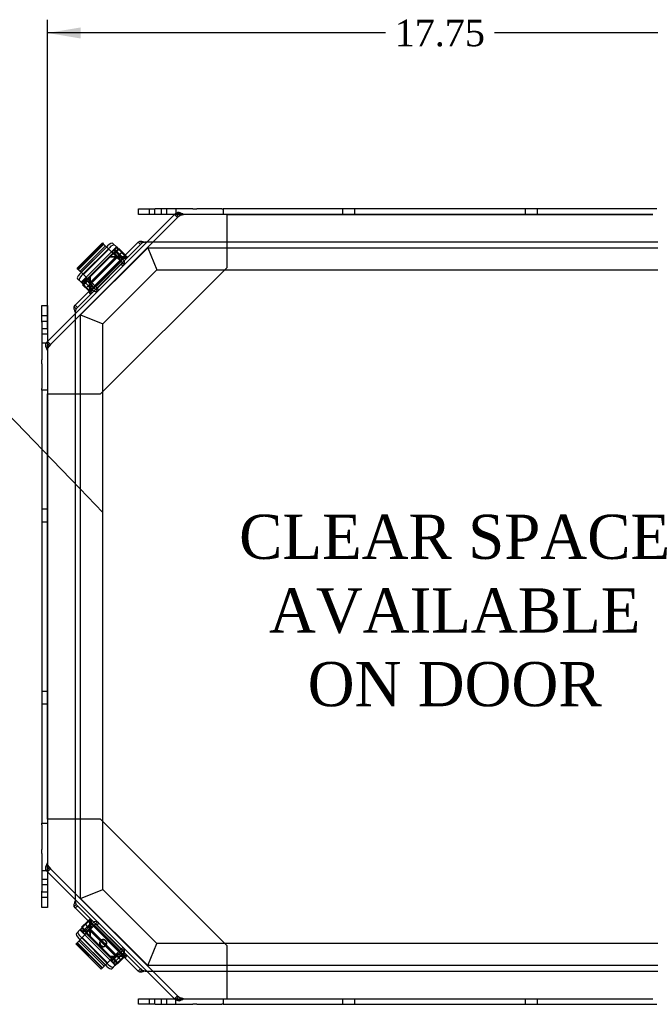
# Model space of a CAD drawing. Header units: inches. Extents: x 0 to 120, y -1 to 80.
# Tile 5 of 15: x 23 to 37, y 31 to 53. Entities that reach past the tile are written whole.
import ezdxf
from ezdxf import colors
from ezdxf.entities.mleader import LeaderData, LeaderLine
from ezdxf.enums import TextEntityAlignment as Align
from ezdxf.lldxf.tags import DXFTag
from ezdxf.math import Vec2, Vec3

# ---------------------------------------------------------------- set-up
doc = ezdxf.new("R2010")
doc.units = ezdxf.units.IN
doc.header["$MEASUREMENT"] = 0
for name, color, linetype in [('1485Y_GASKET', 7, 'Continuous'), ('CCH03740', 7, 'Continuous'), ('CCH03741', 7, 'Continuous'), ('COM42530', 7, 'Continuous'), ('COM49515', 7, 'Continuous'), ('COM49632', 7, 'Continuous'), ('Default', 7, 'Continuous'), ('DV1_Default', 7, 'Continuous')]:
    doc.layers.add(name, color=color, linetype=linetype)
doc.styles.add('SEACAD_Times_New_Roman', font='times.ttf')
tags = doc.linetypes.add('HIDDEN2', pattern=[0.1875, 0.125, -0.0625]).pattern_tags.tags
tags[6:7] = [DXFTag(74, 4), DXFTag(75, 0), DXFTag(340, '0'), DXFTag(46, 0.0), DXFTag(50, 0.0), DXFTag(44, 0.0), DXFTag(45, 0.0)]
tags[4:5] = [DXFTag(74, 4), DXFTag(75, 0), DXFTag(340, '0'), DXFTag(46, 0.0), DXFTag(50, 0.0), DXFTag(44, 0.0), DXFTag(45, 0.0)]
doc.dimstyles.new('HAMMOND_(STH_-_120x80)', dxfattribs={"dimtxt": 0.6, "dimasz": 0.75, "dimexe": 0.3, "dimexo": 0.3, "dimgap": 0.15, "dimtad": 0, "dimtih": 1, "dimtoh": 1, "dimzin": 0, "dimdsep": 46, "dimtxsty": 'SEACAD_Times_New_Roman', "dimblk1": '_SE_FILLED', "dimblk2": '_SE_FILLED', "dimsah": 1, "dimcen": 0.3, "dimadec": 0, "dimazin": 0, "dimtfac": 0.8, "dimtofl": 0, "dimtmove": 0, "dimatfit": 3, "dimfxl": 1, "dimtolj": 1, "dimtzin": 0, "dimarcsym": 0})

# ---------------------------------------------------------------- blocks, each defined once
blk = doc.blocks.new('_SE_FILLED')
at = {"color": 0}
blk.add_line((0, 0), (-1, 0), dxfattribs=at)
blk.add_solid([(0, 0), (-1, -0.1665), (-1, 0.1665), (0, 0)], dxfattribs=at)
blk = doc.blocks.new('SE')
at = {"layer": '1485Y_GASKET', "color": 7, "linetype": 'HIDDEN2'}
for p, q in [((24.312, 46.661), (25.83, 48.179)), ((25.83, 48.179), (26.037, 47.679)), ((25.83, 48.179), (39.04, 48.179)), ((24.812, 46.454), (26.037, 47.679)), ((26.037, 47.679), (38.833, 47.679)), ((24.312, 46.661), (24.812, 46.454)), ((24.312, 33.451), (24.312, 46.661)), ((24.812, 33.658), (24.812, 46.454)), ((24.312, 33.451), (24.812, 33.658)), ((26.037, 32.433), (24.812, 33.658)), ((25.83, 31.933), (24.312, 33.451)), ((25.83, 31.933), (26.037, 32.433)), ((38.833, 32.433), (26.037, 32.433)), ((39.04, 31.933), (25.83, 31.933))]:
    blk.add_line(p, q, dxfattribs=at)
at = {"layer": 'CCH03740', "color": 7, "linetype": 'Continuous'}
for p, q in [((25.014, 48.085), (25.055, 48.125)), ((25.058, 48.041), (25.014, 48.085)), ((25.055, 48.125), (25.099, 48.082)), ((25.058, 48.041), (25.123, 47.977)), ((25.099, 48.082), (25.203, 47.978)), ((24.366, 47.437), (24.406, 47.477)), ((24.406, 47.477), (24.45, 47.433)), ((24.41, 47.393), (24.366, 47.437)), ((24.514, 47.369), (24.45, 47.433)), ((24.514, 47.289), (24.478, 47.325)), ((24.41, 32.72), (24.514, 32.824)), ((24.366, 32.676), (24.41, 32.72)), ((24.406, 32.636), (24.366, 32.676)), ((24.45, 32.68), (24.406, 32.636)), ((24.45, 32.68), (24.514, 32.744)), ((25.122, 32.136), (25.058, 32.072)), ((25.202, 32.135), (25.167, 32.1)), ((25.014, 32.028), (25.058, 32.072)), ((25.055, 31.987), (25.014, 32.028)), ((25.081, 32.014), (25.058, 31.991))]:
    blk.add_line(p, q, dxfattribs=at)
at = {"layer": 'CCH03740', "color": 7, "linetype": 'HIDDEN2'}
for p, q in [((25.107, 48.073), (25.067, 48.033)), ((25.123, 47.977), (25.241, 47.859)), ((25.183, 47.917), (25.223, 47.957)), ((25.203, 47.978), (25.281, 47.899)), ((24.674, 47.251), (25.241, 47.818)), ((25.23, 47.807), (25.27, 47.767)), ((25.241, 47.818), (25.261, 47.838)), ((25.261, 47.838), (25.302, 47.798)), ((24.459, 47.425), (24.418, 47.384)), ((24.633, 47.251), (24.514, 47.369)), ((24.592, 47.21), (24.514, 47.289)), ((24.534, 47.268), (24.575, 47.309)), ((24.674, 47.251), (24.653, 47.23)), ((24.725, 47.221), (24.684, 47.261)), ((24.653, 47.23), (24.693, 47.19)), ((24.514, 32.824), (24.592, 32.902)), ((24.514, 32.744), (24.632, 32.862)), ((24.574, 32.804), (24.534, 32.844)), ((24.653, 32.883), (24.693, 32.923)), ((24.673, 32.862), (24.653, 32.883)), ((25.241, 32.295), (24.673, 32.862)), ((24.684, 32.851), (24.724, 32.892)), ((24.418, 32.728), (24.458, 32.688)), ((25.27, 32.346), (25.23, 32.306)), ((25.261, 32.274), (25.301, 32.315)), ((25.241, 32.254), (25.122, 32.136)), ((25.223, 32.156), (25.183, 32.196)), ((25.281, 32.214), (25.202, 32.135)), ((25.241, 32.295), (25.261, 32.274)), ((25.067, 32.08), (25.107, 32.04))]:
    blk.add_line(p, q, dxfattribs=at)
for centre, radius, start, end in [((25.22, 47.838), 0.029, 315, 45), ((25.22, 47.838), 0.086, 315, 45), ((24.653, 47.271), 0.029, 225, 315), ((24.653, 47.271), 0.086, 225, 315), ((24.653, 32.842), 0.086, 45, 135), ((24.653, 32.842), 0.029, 45, 135), ((25.22, 32.274), 0.086, 315, 45), ((25.22, 32.274), 0.029, 315, 45)]:
    blk.add_arc(centre, radius, start, end, dxfattribs=at)
at = {"layer": 'CCH03741', "color": 7, "linetype": 'Continuous'}
for p, q in [((24.806, 48.285), (24.233, 47.712)), ((24.822, 48.269), (24.249, 47.696)), ((24.948, 48.142), (24.375, 47.57)), ((24.806, 48.285), (24.822, 48.269)), ((24.948, 48.142), (24.822, 48.269)), ((24.922, 48.218), (24.897, 48.193)), ((25.046, 48.045), (24.948, 48.142)), ((25.03, 48.106), (25.066, 48.143)), ((25.119, 48.197), (25.04, 48.276)), ((25.074, 48.15), (25.12, 48.196)), ((25.129, 48.095), (25.074, 48.15)), ((25.12, 48.196), (25.175, 48.141)), ((25.177, 48.16), (25.167, 48.149)), ((25.175, 48.141), (25.208, 48.108)), ((25.177, 48.16), (25.31, 48.027)), ((24.473, 47.472), (25.046, 48.045)), ((24.554, 47.391), (25.127, 47.964)), ((25.007, 48.083), (25.008, 48.084)), ((25.008, 48.084), (25.019, 48.095)), ((25.019, 48.095), (25.03, 48.106)), ((25.019, 48.095), (25.022, 48.092)), ((25.127, 47.964), (25.046, 48.045)), ((25.05, 48.042), (25.049, 48.042)), ((25.053, 48.046), (25.05, 48.042)), ((25.105, 48.097), (25.094, 48.086)), ((25.132, 48.092), (25.11, 48.07)), ((25.162, 48.062), (25.129, 48.095)), ((25.25, 47.974), (25.162, 48.062)), ((25.208, 48.108), (25.313, 48.003)), ((25.238, 47.977), (25.242, 47.982)), ((25.299, 48.017), (25.31, 48.027)), ((25.307, 48.025), (25.321, 48.011)), ((24.249, 47.696), (24.233, 47.712)), ((24.249, 47.696), (24.375, 47.57)), ((24.241, 47.477), (24.32, 47.398)), ((24.325, 47.621), (24.299, 47.595)), ((24.374, 47.45), (24.407, 47.483)), ((24.375, 47.57), (24.473, 47.472)), ((24.418, 47.494), (24.407, 47.483)), ((24.418, 47.494), (24.429, 47.505)), ((24.418, 47.494), (24.46, 47.452)), ((24.429, 47.505), (24.434, 47.511)), ((24.471, 47.463), (24.46, 47.452)), ((24.476, 47.469), (24.471, 47.463)), ((24.473, 47.472), (24.554, 47.391)), ((24.32, 47.398), (24.321, 47.397)), ((24.321, 47.397), (24.363, 47.439)), ((24.321, 47.397), (24.376, 47.342)), ((24.368, 47.35), (24.357, 47.34)), ((24.49, 47.207), (24.357, 47.34)), ((24.418, 47.384), (24.363, 47.439)), ((24.376, 47.342), (24.409, 47.309)), ((24.509, 47.209), (24.409, 47.309)), ((24.418, 47.384), (24.451, 47.352)), ((24.449, 47.441), (24.445, 47.438)), ((24.449, 47.441), (24.46, 47.452)), ((24.451, 47.352), (24.478, 47.325)), ((24.472, 47.433), (24.461, 47.422)), ((24.472, 47.433), (24.514, 47.391)), ((24.49, 47.207), (24.5, 47.218)), ((24.504, 47.202), (24.494, 47.211)), ((24.295, 32.741), (24.35, 32.796)), ((24.331, 32.799), (24.464, 32.931)), ((24.331, 32.799), (24.342, 32.788)), ((24.35, 32.796), (24.383, 32.829)), ((24.383, 32.829), (24.488, 32.934)), ((24.429, 32.783), (24.396, 32.75)), ((24.517, 32.871), (24.429, 32.783)), ((24.475, 32.921), (24.464, 32.931)), ((24.467, 32.929), (24.48, 32.942)), ((24.52, 32.853), (24.509, 32.864)), ((24.294, 32.741), (24.215, 32.661)), ((24.349, 32.57), (24.222, 32.443)), ((24.274, 32.543), (24.298, 32.519)), ((24.295, 32.741), (24.294, 32.741)), ((24.341, 32.695), (24.295, 32.741)), ((24.396, 32.75), (24.341, 32.695)), ((24.385, 32.651), (24.349, 32.688)), ((24.446, 32.667), (24.349, 32.57)), ((24.349, 32.57), (24.921, 31.997)), ((24.396, 32.64), (24.385, 32.651)), ((24.394, 32.726), (24.405, 32.715)), ((24.396, 32.64), (24.399, 32.643)), ((24.407, 32.629), (24.396, 32.64)), ((24.399, 32.753), (24.421, 32.731)), ((24.408, 32.629), (24.407, 32.629)), ((24.445, 32.675), (24.449, 32.671)), ((24.528, 32.749), (24.446, 32.667)), ((25.019, 32.094), (24.446, 32.667)), ((24.449, 32.671), (24.449, 32.67)), ((25.1, 32.176), (24.528, 32.749)), ((24.206, 32.427), (24.222, 32.443)), ((24.206, 32.427), (24.779, 31.854)), ((24.222, 32.443), (24.795, 31.871)), ((24.921, 31.997), (25.019, 32.094)), ((25.019, 32.094), (25.1, 32.176)), ((25.022, 32.098), (25.028, 32.092)), ((25.028, 32.092), (25.039, 32.081)), ((25.058, 32.094), (25.1, 32.136)), ((25.058, 32.094), (25.069, 32.083)), ((25.139, 32.072), (25.167, 32.1)), ((25.284, 32.111), (25.152, 31.978)), ((25.282, 32.13), (25.182, 32.03)), ((25.284, 32.111), (25.274, 32.122)), ((25.289, 32.125), (25.28, 32.115)), ((24.795, 31.871), (24.779, 31.854)), ((24.795, 31.871), (24.921, 31.997)), ((24.871, 31.946), (24.896, 31.921)), ((24.986, 32.05), (24.98, 32.056)), ((24.997, 32.039), (24.986, 32.05)), ((24.997, 32.039), (25.039, 32.081)), ((24.997, 32.039), (25.008, 32.028)), ((25.041, 31.996), (25.008, 32.028)), ((25.014, 31.862), (25.093, 31.941)), ((25.05, 32.07), (25.039, 32.081)), ((25.05, 32.07), (25.053, 32.067)), ((25.058, 31.991), (25.052, 31.985)), ((25.094, 31.942), (25.052, 31.985)), ((25.107, 32.04), (25.081, 32.014)), ((25.093, 31.941), (25.094, 31.942)), ((25.094, 31.942), (25.149, 31.997)), ((25.107, 32.04), (25.139, 32.072)), ((25.141, 31.989), (25.152, 31.978)), ((25.149, 31.997), (25.182, 32.03))]:
    blk.add_line(p, q, dxfattribs=at)
at = {"layer": 'CCH03741', "color": 7, "linetype": 'HIDDEN2'}
for p, q in [((24.836, 48.255), (24.263, 47.682)), ((24.873, 48.217), (24.301, 47.644)), ((24.896, 48.194), (24.324, 47.622)), ((24.897, 48.193), (24.325, 47.621)), ((24.339, 47.556), (24.961, 48.178)), ((25.061, 48.137), (25.103, 48.096)), ((25.066, 48.142), (25.074, 48.15)), ((25.129, 48.095), (25.175, 48.141)), ((25.137, 48.13), (25.131, 48.123)), ((25.162, 48.154), (25.137, 48.13)), ((25.175, 48.141), (25.173, 48.143)), ((24.434, 47.511), (25.007, 48.083)), ((25.239, 48.071), (24.437, 47.269)), ((24.464, 47.481), (25.037, 48.053)), ((25.049, 48.042), (24.476, 47.469)), ((24.525, 47.181), (25.328, 47.983)), ((25.113, 47.978), (24.54, 47.405)), ((25.114, 47.977), (24.541, 47.404)), ((24.541, 47.404), (25.114, 47.977)), ((25.134, 47.957), (24.561, 47.384)), ((25.022, 48.092), (25.061, 48.054)), ((25.061, 48.054), (25.053, 48.046)), ((25.072, 48.065), (25.061, 48.054)), ((25.094, 48.086), (25.072, 48.065)), ((25.11, 48.07), (25.084, 48.044)), ((25.195, 47.934), (25.084, 48.044)), ((25.101, 48.123), (25.129, 48.095)), ((25.105, 48.097), (25.131, 48.123)), ((25.127, 47.964), (25.257, 47.834)), ((25.131, 47.96), (25.167, 47.924)), ((25.237, 48.073), (25.194, 48.03)), ((25.195, 47.934), (25.238, 47.977)), ((25.228, 48.104), (25.22, 48.096)), ((25.22, 48.096), (25.34, 47.976)), ((25.228, 48.104), (25.307, 48.025)), ((25.329, 47.981), (25.237, 48.073)), ((25.294, 47.93), (25.25, 47.974)), ((25.286, 47.938), (25.329, 47.981)), ((25.34, 47.976), (25.294, 47.93)), ((25.313, 48.003), (25.34, 47.976)), ((25.321, 48.011), (25.36, 47.972)), ((25.338, 47.973), (25.35, 47.961)), ((25.35, 47.961), (25.36, 47.972)), ((24.654, 47.291), (25.227, 47.864)), ((24.684, 47.261), (25.257, 47.834)), ((25.188, 47.903), (25.227, 47.864)), ((24.363, 47.439), (24.374, 47.45)), ((24.387, 47.38), (24.363, 47.355)), ((24.374, 47.344), (24.376, 47.342)), ((24.418, 47.41), (24.376, 47.452)), ((24.376, 47.342), (24.418, 47.384)), ((24.39, 47.383), (24.387, 47.38)), ((24.416, 47.409), (24.39, 47.383)), ((24.41, 47.393), (24.391, 47.412)), ((24.445, 47.438), (24.416, 47.409)), ((24.461, 47.422), (24.421, 47.382)), ((24.494, 47.211), (24.437, 47.269)), ((24.483, 47.319), (24.441, 47.277)), ((24.514, 47.391), (24.583, 47.322)), ((24.532, 47.271), (24.583, 47.322)), ((24.684, 47.261), (24.554, 47.391)), ((24.591, 47.354), (24.558, 47.387)), ((24.654, 47.291), (24.619, 47.326)), ((24.525, 47.181), (24.504, 47.202)), ((24.541, 47.177), (24.509, 47.209)), ((24.533, 47.185), (24.575, 47.227)), ((24.584, 47.219), (24.541, 47.177)), ((24.48, 32.942), (24.52, 32.982)), ((24.53, 32.971), (24.52, 32.982)), ((24.337, 32.783), (24.362, 32.758)), ((24.396, 32.75), (24.35, 32.796)), ((24.362, 32.758), (24.368, 32.752)), ((24.387, 32.849), (24.467, 32.929)), ((24.387, 32.849), (24.395, 32.841)), ((24.51, 32.951), (24.418, 32.859)), ((24.418, 32.859), (24.461, 32.815)), ((24.42, 32.861), (25.222, 32.058)), ((24.557, 32.816), (24.447, 32.705)), ((24.488, 32.934), (24.515, 32.961)), ((25.311, 32.146), (24.508, 32.949)), ((24.553, 32.907), (24.51, 32.951)), ((24.515, 32.961), (24.561, 32.916)), ((24.561, 32.916), (24.517, 32.871)), ((24.518, 32.959), (24.53, 32.971)), ((24.557, 32.816), (24.52, 32.853)), ((24.528, 32.749), (24.658, 32.879)), ((24.534, 32.755), (25.107, 32.183)), ((25.2, 32.275), (24.627, 32.848)), ((25.23, 32.306), (24.658, 32.879)), ((24.935, 31.96), (24.313, 32.582)), ((24.349, 32.688), (24.341, 32.695)), ((24.354, 32.682), (24.396, 32.724)), ((24.394, 32.726), (24.368, 32.752)), ((24.399, 32.643), (24.438, 32.682)), ((24.405, 32.715), (24.427, 32.693)), ((24.98, 32.056), (24.408, 32.629)), ((24.421, 32.731), (24.447, 32.705)), ((24.427, 32.693), (24.438, 32.682)), ((24.438, 32.682), (24.445, 32.675)), ((25.01, 32.086), (24.438, 32.659)), ((24.449, 32.67), (25.022, 32.098)), ((24.513, 32.734), (25.086, 32.161)), ((24.514, 32.735), (25.087, 32.162)), ((25.087, 32.162), (24.514, 32.735)), ((24.236, 32.457), (24.809, 31.885)), ((24.274, 32.495), (24.847, 31.922)), ((24.297, 32.518), (24.87, 31.945)), ((24.298, 32.519), (24.871, 31.946)), ((25.23, 32.306), (25.1, 32.176)), ((25.1, 32.136), (25.169, 32.204)), ((25.22, 32.153), (25.169, 32.204)), ((25.172, 32.105), (25.214, 32.062)), ((25.28, 32.115), (25.222, 32.058)), ((25.306, 32.154), (25.264, 32.197)), ((25.272, 32.205), (25.314, 32.162)), ((25.314, 32.162), (25.282, 32.13)), ((25.311, 32.146), (25.289, 32.125)), ((25.081, 32.039), (25.039, 31.997)), ((25.052, 31.985), (25.041, 31.996)), ((25.053, 32.067), (25.082, 32.037)), ((25.069, 32.083), (25.11, 32.042)), ((25.082, 32.037), (25.108, 32.012)), ((25.149, 31.997), (25.107, 32.04)), ((25.108, 32.012), (25.111, 32.009)), ((25.111, 32.009), (25.136, 31.984))]:
    blk.add_line(p, q, dxfattribs=at)
at = {"layer": 'CCH03741', "color": 7, "linetype": 'Continuous'}
for centre, radius, start, end in [((25.12, 48.089), 0.0756, 126.9399, 135), ((25.116, 48.086), 0.0156, 45, 135), ((24.402, 32.741), 0.0756, 216.9399, 225), ((24.405, 32.737), 0.0156, 135, 225), ((25.094, 32.049), 0.0756, 225, 236.9085)]:
    blk.add_arc(centre, radius, start, end, dxfattribs=at)
at = {"layer": 'CCH03741', "color": 7, "linetype": 'HIDDEN2'}
for centre, radius, start, end in [((25.12, 48.089), 0.0756, 73.9553, 126.9399), ((25.12, 48.089), 0.0756, 45, 73.9553), ((24.428, 47.397), 0.0756, 135, 196.056), ((24.428, 47.397), 0.0756, 196.056, 224.9876), ((24.427, 47.398), 0.0156, 135, 225), ((24.402, 32.741), 0.0756, 163.9553, 216.9399), ((24.402, 32.741), 0.0756, 135, 163.9553), ((25.094, 32.049), 0.0756, 236.9085, 286.056), ((25.093, 32.048), 0.0156, 225, 315), ((25.094, 32.049), 0.0756, 286.056, 314.9876)]:
    blk.add_arc(centre, radius, start, end, dxfattribs=at)
at = {"layer": 'CCH03741', "color": 7, "linetype": 'Continuous'}
for centre, major_axis, start_param, end_param in [((24.952, 48.187), (0.0884, 0.0884), 0, 1.570796), ((24.329, 47.565), (0.0884, 0.0884), 1.570796, 3.141593), ((24.304, 32.573), (-0.0884, 0.0884), 0, 1.570796), ((24.926, 31.951), (-0.0884, 0.0884), 1.570796, 3.141593)]:
    blk.add_ellipse(centre, major_axis=major_axis, ratio=0.34202, start_param=start_param, end_param=end_param, dxfattribs=at)
at = {"layer": 'CCH03741', "color": 7, "linetype": 'HIDDEN2'}
for centre, major_axis, start_param, end_param in [((24.991, 48.148), (-0.0884, -0.0884), 3.141593, 4.712389), ((24.369, 47.526), (-0.0884, -0.0884), 4.712389, 6.283185), ((24.343, 32.612), (0.0884, -0.0884), 3.141593, 4.712389), ((24.965, 31.99), (0.0884, -0.0884), 4.712389, 6.283185)]:
    blk.add_ellipse(centre, major_axis=major_axis, ratio=0.34202, start_param=start_param, end_param=end_param, dxfattribs=at)
at = {"layer": 'COM42530', "color": 7, "linetype": 'Continuous'}
for p, q in [((25.622, 49.056), (25.997, 49.056)), ((25.622, 48.931), (25.622, 49.056)), ((26.85, 49.056), (25.997, 49.056)), ((26.85, 49.056), (26.938, 49.056)), ((27.5, 49.056), (26.938, 49.056)), ((27.5, 49.056), (27.536, 49.056)), ((37.333, 49.056), (27.536, 49.056)), ((27.536, 49.056), (27.536, 48.931)), ((25.997, 48.931), (25.622, 48.931)), ((26.85, 48.931), (25.997, 48.931)), ((26.938, 48.931), (26.85, 48.931)), ((27.5, 48.931), (26.938, 48.931)), ((27.536, 48.931), (27.5, 48.931)), ((37.247, 48.931), (27.622, 48.931)), ((23.435, 46.869), (23.56, 46.869)), ((23.435, 46.494), (23.435, 46.869)), ((23.56, 46.869), (23.56, 46.494)), ((23.435, 46.494), (23.435, 45.642)), ((23.56, 46.494), (23.56, 45.642)), ((23.435, 45.553), (23.435, 45.642)), ((23.435, 45.553), (23.435, 44.991)), ((23.56, 45.642), (23.56, 45.553)), ((23.56, 45.553), (23.56, 44.991)), ((23.435, 44.955), (23.435, 44.991)), ((23.435, 44.955), (23.435, 35.158)), ((23.56, 44.955), (23.435, 44.955)), ((23.56, 44.991), (23.56, 44.955)), ((23.56, 44.869), (23.56, 35.244)), ((23.435, 35.158), (23.56, 35.158)), ((23.435, 35.121), (23.435, 35.158)), ((23.435, 35.121), (23.435, 34.559)), ((23.56, 35.158), (23.56, 35.121)), ((23.56, 35.121), (23.56, 34.559)), ((23.435, 34.471), (23.435, 34.559)), ((23.56, 34.559), (23.56, 34.471)), ((23.435, 34.471), (23.435, 33.619)), ((23.56, 34.471), (23.56, 33.619)), ((23.435, 33.244), (23.435, 33.619)), ((23.56, 33.619), (23.56, 33.244)), ((23.56, 33.244), (23.435, 33.244)), ((25.622, 31.181), (25.997, 31.181)), ((25.622, 31.056), (25.622, 31.181)), ((25.997, 31.056), (25.622, 31.056)), ((25.997, 31.181), (26.85, 31.181)), ((25.997, 31.056), (26.85, 31.056)), ((26.85, 31.181), (26.938, 31.181)), ((26.938, 31.056), (26.85, 31.056)), ((26.938, 31.181), (27.5, 31.181)), ((26.938, 31.056), (27.5, 31.056)), ((27.5, 31.181), (27.536, 31.181)), ((27.536, 31.056), (27.5, 31.056)), ((27.536, 31.181), (27.536, 31.056)), ((27.536, 31.056), (37.333, 31.056)), ((27.622, 31.181), (37.247, 31.181))]:
    blk.add_line(p, q, dxfattribs=at)
at = {"layer": 'COM42530', "color": 7, "linetype": 'HIDDEN2'}
for p, q in [((25.857, 49.056), (25.857, 48.931)), ((25.982, 49.056), (25.982, 48.931)), ((26.138, 48.931), (26.138, 49.056)), ((26.263, 48.931), (26.263, 49.056)), ((26.465, 49.056), (26.465, 48.931)), ((30.232, 49.056), (30.232, 48.931)), ((30.513, 48.931), (30.513, 49.056)), ((34.357, 49.056), (34.357, 48.931)), ((34.638, 48.931), (34.638, 49.056)), ((23.56, 46.634), (23.435, 46.634)), ((23.56, 46.509), (23.435, 46.509)), ((23.435, 46.353), (23.56, 46.353)), ((23.435, 46.228), (23.56, 46.228)), ((23.435, 46.026), (23.56, 46.026)), ((23.56, 44.955), (23.56, 44.869)), ((23.56, 42.259), (23.435, 42.259)), ((23.435, 41.978), (23.56, 41.978)), ((23.56, 38.134), (23.435, 38.134)), ((23.435, 37.853), (23.56, 37.853)), ((23.56, 35.244), (23.56, 35.158)), ((23.435, 34.087), (23.56, 34.087)), ((23.56, 33.884), (23.435, 33.884)), ((23.56, 33.759), (23.435, 33.759)), ((23.435, 33.603), (23.56, 33.603)), ((23.435, 33.478), (23.56, 33.478)), ((25.857, 31.181), (25.857, 31.056)), ((25.982, 31.181), (25.982, 31.056)), ((26.138, 31.056), (26.138, 31.181)), ((26.263, 31.056), (26.263, 31.181)), ((26.465, 31.056), (26.465, 31.181)), ((30.232, 31.181), (30.232, 31.056)), ((30.513, 31.056), (30.513, 31.181)), ((34.357, 31.181), (34.357, 31.056)), ((34.638, 31.056), (34.638, 31.181))]:
    blk.add_line(p, q, dxfattribs=at)
at = {"layer": 'COM49515', "color": 7, "linetype": 'Continuous'}
for p, q in [((24.187, 46.877), (25.614, 48.304)), ((25.614, 48.304), (25.648, 48.327)), ((39.103, 48.304), (25.767, 48.304)), ((25.208, 47.978), (25.114, 47.977)), ((25.217, 47.968), (25.124, 47.967)), ((25.217, 47.968), (25.208, 47.978)), ((24.515, 47.43), (24.513, 47.283)), ((24.523, 47.274), (24.513, 47.283)), ((24.525, 47.421), (24.523, 47.274)), ((24.165, 46.843), (24.187, 46.877)), ((24.187, 46.724), (24.187, 33.388)), ((24.187, 33.236), (24.165, 33.269)), ((24.187, 33.236), (25.614, 31.808)), ((24.523, 32.839), (24.513, 32.829)), ((24.513, 32.829), (24.514, 32.735)), ((24.523, 32.839), (24.524, 32.745)), ((24.839, 32.523), (24.829, 32.513)), ((24.902, 32.46), (24.892, 32.45)), ((25.061, 32.136), (25.208, 32.135)), ((25.071, 32.146), (25.217, 32.145)), ((25.217, 32.145), (25.208, 32.135)), ((25.648, 31.786), (25.614, 31.808)), ((25.767, 31.808), (39.103, 31.808))]:
    blk.add_line(p, q, dxfattribs=at)
at = {"layer": 'COM49515', "color": 7, "linetype": 'HIDDEN2'}
for p, q in [((24.238, 46.826), (25.665, 48.253)), ((25.614, 48.304), (25.665, 48.253)), ((25.695, 48.279), (25.648, 48.327)), ((25.665, 48.253), (25.695, 48.279)), ((24.516, 47.526), (24.965, 47.975)), ((24.525, 47.517), (24.975, 47.966)), ((25.114, 47.977), (24.965, 47.975)), ((24.975, 47.966), (24.965, 47.975)), ((25.124, 47.967), (24.975, 47.966)), ((25.237, 47.972), (25.242, 47.966)), ((25.315, 48.005), (25.366, 47.954)), ((24.516, 47.526), (24.515, 47.43)), ((24.516, 47.526), (24.525, 47.517)), ((24.525, 47.517), (24.525, 47.421)), ((24.525, 47.249), (24.519, 47.254)), ((24.486, 47.176), (24.537, 47.125)), ((24.212, 46.796), (24.165, 46.843)), ((24.187, 46.877), (24.238, 46.826)), ((24.212, 46.796), (24.238, 46.826)), ((24.212, 33.317), (24.165, 33.269)), ((24.187, 33.236), (24.238, 33.287)), ((24.238, 33.287), (24.212, 33.317)), ((24.238, 33.287), (25.665, 31.859)), ((24.486, 32.936), (24.537, 32.987)), ((24.519, 32.858), (24.525, 32.864)), ((24.514, 32.735), (24.516, 32.586)), ((24.525, 32.596), (24.516, 32.586)), ((24.516, 32.586), (24.965, 32.137)), ((24.524, 32.745), (24.525, 32.596)), ((24.525, 32.596), (24.975, 32.147)), ((24.769, 32.502), (24.759, 32.493)), ((24.871, 32.381), (24.881, 32.391)), ((24.965, 32.137), (24.975, 32.147)), ((24.965, 32.137), (25.061, 32.136)), ((24.975, 32.147), (25.071, 32.146)), ((25.242, 32.146), (25.237, 32.141)), ((25.315, 32.108), (25.366, 32.159)), ((25.614, 31.808), (25.665, 31.859)), ((25.695, 31.833), (25.648, 31.786)), ((25.695, 31.833), (25.665, 31.859))]:
    blk.add_line(p, q, dxfattribs=at)
for centre, start, end in [((25.808, 48.069), 99.863, 118.226), ((24.422, 46.683), 151.774, 170.137), ((24.422, 33.429), 189.863, 208.226), ((25.808, 32.043), 241.774, 260.137)]:
    blk.add_arc(centre, 0.238, start, end, dxfattribs=at)
at = {"layer": 'COM49515', "color": 7, "linetype": 'Continuous'}
blk.add_arc((24.797, 32.418), 0.113, 21.8298, 68.1702, dxfattribs=at)
at = {"layer": 'COM49515', "color": 7, "linetype": 'HIDDEN2'}
for centre, start_param, end_param in [((24.815, 32.437), -0.221343, 3.362935), ((24.825, 32.446), -0.042396, 3.183988)]:
    blk.add_ellipse(centre, major_axis=(-0.0559, 0.0559), ratio=0.981627, start_param=start_param, end_param=end_param, dxfattribs=at)
at = {"layer": 'COM49515', "color": 7, "linetype": 'Continuous'}
for centre, start_param, end_param in [((24.825, 32.446), -0.971448, -0.042396), ((24.815, 32.437), -0.971448, -0.221343), ((24.815, 32.437), 3.362935, 4.113041), ((24.825, 32.446), 3.183988, 4.113041)]:
    blk.add_ellipse(centre, major_axis=(-0.0559, 0.0559), ratio=0.981627, start_param=start_param, end_param=end_param, dxfattribs=at)
for points, knots in [([(25.648, 48.327), (25.655, 48.328), (25.663, 48.328), (25.681, 48.326), (25.69, 48.325), (25.711, 48.32), (25.722, 48.318), (25.744, 48.311), (25.756, 48.308), (25.767, 48.304)], [0, 0, 0, 0, 0.25, 0.25, 0.5, 0.5, 0.75, 0.75, 1, 1, 1, 1]), ([(25.217, 47.968), (25.227, 47.97), (25.236, 47.972), (25.255, 47.976), (25.264, 47.978), (25.281, 47.983), (25.289, 47.987), (25.303, 47.995), (25.309, 47.999), (25.315, 48.005)], [0, 0, 0, 0, 0.25, 0.25, 0.5, 0.5, 0.75, 0.75, 1, 1, 1, 1]), ([(24.486, 47.176), (24.492, 47.182), (24.497, 47.188), (24.505, 47.203), (24.508, 47.211), (24.513, 47.227), (24.516, 47.237), (24.519, 47.255), (24.521, 47.264), (24.523, 47.274)], [0, 0, 0, 0, 0.25, 0.25, 0.5, 0.5, 0.75, 0.75, 1, 1, 1, 1]), ([(24.187, 46.724), (24.183, 46.736), (24.18, 46.747), (24.174, 46.77), (24.171, 46.78), (24.166, 46.801), (24.165, 46.811), (24.163, 46.828), (24.163, 46.836), (24.165, 46.843)], [0, 0, 0, 0, 0.25, 0.25, 0.5, 0.5, 0.75, 0.75, 1, 1, 1, 1]), ([(24.165, 33.269), (24.163, 33.276), (24.163, 33.284), (24.165, 33.302), (24.166, 33.312), (24.171, 33.332), (24.174, 33.343), (24.18, 33.365), (24.183, 33.377), (24.187, 33.388)], [0, 0, 0, 0, 0.25, 0.25, 0.5, 0.5, 0.75, 0.75, 1, 1, 1, 1]), ([(24.486, 32.936), (24.492, 32.931), (24.497, 32.924), (24.505, 32.91), (24.508, 32.902), (24.513, 32.885), (24.516, 32.876), (24.519, 32.858), (24.521, 32.848), (24.523, 32.839)], [0, 0, 0, 0, 0.25, 0.25, 0.5, 0.5, 0.75, 0.75, 1, 1, 1, 1]), ([(24.829, 32.513), (24.84, 32.515), (24.85, 32.515), (24.859, 32.513), (24.859, 32.513), (24.859, 32.513)], [0, 0, 0, 0, 0.25, 0.25, 0.2531341, 0.2531341, 0.2531341, 0.2531341]), ([(24.891, 32.48), (24.891, 32.48), (24.891, 32.48), (24.894, 32.471), (24.894, 32.461), (24.892, 32.45)], [0.7468659, 0.7468659, 0.7468659, 0.7468659, 0.75, 0.75, 1, 1, 1, 1]), ([(25.217, 32.145), (25.227, 32.143), (25.236, 32.141), (25.255, 32.137), (25.264, 32.135), (25.281, 32.129), (25.289, 32.126), (25.303, 32.118), (25.309, 32.113), (25.315, 32.108)], [0, 0, 0, 0, 0.25, 0.25, 0.5, 0.5, 0.75, 0.75, 1, 1, 1, 1]), ([(25.767, 31.808), (25.756, 31.805), (25.744, 31.801), (25.722, 31.795), (25.711, 31.792), (25.69, 31.788), (25.681, 31.786), (25.663, 31.785), (25.655, 31.785), (25.648, 31.786)], [0, 0, 0, 0, 0.25, 0.25, 0.5, 0.5, 0.75, 0.75, 1, 1, 1, 1])]:
    blk.add_open_spline(points, degree=3, knots=knots, dxfattribs=at)
at = {"layer": 'COM49515', "color": 7, "linetype": 'HIDDEN2'}
for points, knots in [([(25.242, 47.966), (25.248, 47.964), (25.253, 47.963), (25.274, 47.956), (25.29, 47.951), (25.319, 47.945), (25.331, 47.944), (25.352, 47.945), (25.36, 47.948), (25.366, 47.954)], [0.1715659, 0.1715659, 0.1715659, 0.1715659, 0.25, 0.25, 0.5, 0.5, 0.75, 0.75, 1, 1, 1, 1]), ([(24.537, 47.125), (24.543, 47.131), (24.546, 47.139), (24.547, 47.16), (24.546, 47.172), (24.54, 47.201), (24.535, 47.217), (24.528, 47.238), (24.527, 47.244), (24.525, 47.249)], [0, 0, 0, 0, 0.25, 0.25, 0.5, 0.5, 0.75, 0.75, 0.8284341, 0.8284341, 0.8284341, 0.8284341]), ([(24.537, 32.987), (24.543, 32.982), (24.546, 32.974), (24.547, 32.953), (24.546, 32.94), (24.54, 32.912), (24.535, 32.896), (24.528, 32.874), (24.527, 32.869), (24.525, 32.864)], [0, 0, 0, 0, 0.25, 0.25, 0.5, 0.5, 0.75, 0.75, 0.8284377, 0.8284377, 0.8284377, 0.8284377]), ([(25.242, 32.146), (25.248, 32.148), (25.253, 32.15), (25.274, 32.157), (25.29, 32.161), (25.319, 32.167), (25.331, 32.169), (25.352, 32.167), (25.36, 32.164), (25.366, 32.159)], [0.1715623, 0.1715623, 0.1715623, 0.1715623, 0.25, 0.25, 0.5, 0.5, 0.75, 0.75, 1, 1, 1, 1])]:
    blk.add_open_spline(points, degree=3, knots=knots, dxfattribs=at)
at = {"layer": 'COM49632', "color": 7, "linetype": 'HIDDEN2'}
for p, q in [((23.627, 45.989), (26.502, 48.864)), ((26.435, 48.931), (26.455, 48.951)), ((26.502, 48.864), (26.435, 48.931)), ((26.522, 48.884), (26.455, 48.951)), ((26.586, 48.929), (26.502, 48.864)), ((26.502, 48.864), (26.522, 48.884)), ((26.586, 48.929), (26.539, 48.976)), ((24.187, 46.683), (25.808, 48.304)), ((27.622, 47.732), (27.622, 48.304)), ((24.759, 44.869), (27.622, 47.732)), ((23.562, 45.904), (23.515, 45.952)), ((23.54, 46.036), (23.56, 46.056)), ((23.607, 45.969), (23.54, 46.036)), ((23.56, 46.056), (23.56, 46.056)), ((23.627, 45.989), (23.56, 46.056)), ((23.627, 45.989), (23.562, 45.904)), ((23.607, 45.969), (23.627, 45.989)), ((23.56, 45.854), (23.56, 44.955)), ((24.187, 44.869), (24.759, 44.869)), ((24.759, 35.244), (24.187, 35.244)), ((24.759, 35.244), (27.622, 32.38)), ((23.56, 35.158), (23.56, 34.259)), ((23.562, 34.208), (23.515, 34.161)), ((23.607, 34.143), (23.54, 34.076)), ((23.627, 34.124), (23.56, 34.056)), ((23.562, 34.208), (23.627, 34.124)), ((23.627, 34.124), (23.607, 34.143)), ((23.627, 34.124), (26.502, 31.248)), ((23.56, 34.056), (23.54, 34.076)), ((23.56, 34.056), (23.56, 34.056)), ((24.187, 33.429), (25.808, 31.808)), ((27.622, 31.808), (27.622, 32.38)), ((26.502, 31.248), (26.435, 31.181)), ((26.522, 31.229), (26.455, 31.161)), ((26.502, 31.248), (26.586, 31.184)), ((26.522, 31.229), (26.502, 31.248)), ((26.455, 31.161), (26.435, 31.181)), ((26.586, 31.184), (26.539, 31.136))]:
    blk.add_line(p, q, dxfattribs=at)
at = {"layer": 'COM49632', "color": 7, "linetype": 'Continuous'}
for p, q in [((25.808, 48.304), (26.435, 48.931)), ((26.435, 48.931), (26.435, 48.931)), ((27.622, 48.931), (27.536, 48.931)), ((27.622, 48.931), (37.247, 48.931)), ((27.622, 48.304), (27.622, 48.931)), ((23.56, 46.056), (24.187, 46.683)), ((23.56, 44.955), (23.56, 44.869)), ((23.56, 44.869), (24.187, 44.869)), ((23.56, 35.244), (23.56, 44.869)), ((24.187, 35.244), (23.56, 35.244)), ((23.56, 35.244), (23.56, 35.158)), ((23.56, 34.056), (24.187, 33.429)), ((25.808, 31.808), (26.435, 31.181)), ((27.622, 31.181), (27.622, 31.808)), ((26.435, 31.181), (26.435, 31.181)), ((27.536, 31.181), (27.622, 31.181)), ((27.622, 31.181), (37.247, 31.181))]:
    blk.add_line(p, q, dxfattribs=at)
at = {"layer": 'COM49632', "color": 7, "linetype": 'HIDDEN2'}
for centre, radius, start, end in [((26.553, 48.801), 0.176, 94.5028, 132.1165), ((26.175, 48.049), 0.996, 62.341, 68.5529), ((23.69, 45.938), 0.176, 137.8835, 175.4972), ((24.442, 46.316), 0.996, 201.4471, 207.659), ((24.442, 33.796), 0.996, 152.341, 158.5529), ((23.69, 34.174), 0.176, 184.5028, 222.1165), ((26.553, 31.312), 0.176, 227.8835, 265.4972), ((26.175, 32.063), 0.996, 291.4471, 297.659)]:
    blk.add_arc(centre, radius, start, end, dxfattribs=at)
for points in [[(26.455, 48.951), (26.461, 48.958), (26.471, 48.962), (26.495, 48.965), (26.509, 48.965), (26.541, 48.96), (26.559, 48.955), (26.597, 48.944), (26.617, 48.938), (26.637, 48.931)], [(26.522, 48.884), (26.529, 48.891), (26.536, 48.897), (26.553, 48.907), (26.563, 48.911), (26.582, 48.918), (26.593, 48.921), (26.615, 48.927), (26.626, 48.929), (26.637, 48.931)], [(23.56, 45.854), (23.553, 45.874), (23.547, 45.894), (23.536, 45.932), (23.531, 45.95), (23.526, 45.982), (23.526, 45.996), (23.529, 46.02), (23.533, 46.029), (23.54, 46.036)], [(23.56, 45.854), (23.562, 45.865), (23.564, 45.876), (23.57, 45.898), (23.573, 45.909), (23.58, 45.928), (23.584, 45.938), (23.594, 45.955), (23.6, 45.962), (23.607, 45.969)], [(23.54, 34.076), (23.533, 34.083), (23.529, 34.092), (23.526, 34.116), (23.526, 34.13), (23.531, 34.163), (23.536, 34.181), (23.547, 34.219), (23.553, 34.239), (23.56, 34.259)], [(23.607, 34.143), (23.6, 34.15), (23.594, 34.158), (23.584, 34.175), (23.58, 34.184), (23.573, 34.204), (23.57, 34.215), (23.564, 34.236), (23.562, 34.247), (23.56, 34.259)], [(26.637, 31.181), (26.626, 31.184), (26.615, 31.186), (26.593, 31.191), (26.582, 31.194), (26.563, 31.202), (26.553, 31.206), (26.536, 31.216), (26.529, 31.222), (26.522, 31.229)], [(26.637, 31.181), (26.617, 31.175), (26.597, 31.168), (26.559, 31.157), (26.541, 31.153), (26.509, 31.148), (26.495, 31.147), (26.471, 31.151), (26.461, 31.155), (26.455, 31.161)]]:
    blk.add_open_spline(points, degree=3, knots=[0, 0, 0, 0, 0.25, 0.25, 0.5, 0.5, 0.75, 0.75, 1, 1, 1, 1], dxfattribs=at)
at = {"layer": 'DV1_Default', "insert": (32.907, 42.137), "char_height": 1, "width": 10.3154, "attachment_point": 2}
blk.add_mtext('{\\fTimes New Roman|b0||i0||c0|p34;\\C7;\\H1.;\\W1.;CLEAR SPACE \\P}{\\fTimes New Roman|b0||i0||c0|p34;\\C7;\\H1.;\\W1.;AVAILABLE \\P}{\\fTimes New Roman|b0||i0||c0|p34;\\C7;\\H1.;\\W1.;ON DOOR}', dxfattribs=at)
blk = doc.blocks.new('DMBLK2656')
at = {"layer": 'Default', "linetype": 'Continuous', "transparency": 16777216}
for points in [[(24.31, 53.163), (23.56, 53.038), (24.31, 52.913)], [(40.56, 53.163), (40.56, 52.913), (41.31, 53.038)]]:
    blk.add_hatch(color=7, dxfattribs=at).paths.add_polyline_path(points)
at = {"layer": 'Default', "color": 7, "linetype": 'Continuous', "transparency": 16777216}
for p, q in [((23.56, 46.326), (23.56, 53.338)), ((41.31, 46.326), (41.31, 53.338)), ((31.201, 53.038), (23.56, 53.038)), ((41.31, 53.038), (33.669, 53.038))]:
    blk.add_line(p, q, dxfattribs=at)
at = {"layer": 'Default', "color": 7, "linetype": 'Continuous', "transparency": 16777216, "style": 'SEACAD_Times_New_Roman'}
blk.add_text('17.75', height=0.6, dxfattribs=at).set_placement((31.411, 53.338), align=Align.TOP_LEFT)

msp = doc.modelspace()

# ---------------------------------------------------------------- block references
at = {"layer": 'Default'}
msp.add_blockref('SE', (0, 0), dxfattribs=at)

# ---------------------------------------------------------------- dimensions: what is measured, and where the dimension line sits
at = {"layer": 'Default', "color": 7, "linetype": 'Continuous'}
dim = msp.add_linear_dim(base=(23.56, 53.038), p1=(41.31, 46.026), p2=(23.56, 46.026), text='\\A1;<>', dimstyle='HAMMOND_(STH_-_120x80)', dxfattribs=at)
dim.commit()
dim.dimension.update_dxf_attribs({"geometry": 'DMBLK2656', "text_midpoint": (32.435, 53.038), "dimtype": 160})

# ---------------------------------------------------------------- leaders
ml = msp.add_multileader_mtext('Standard', dxfattribs=at)
ml.set_content('{\\pxsm0.9;\\fTimes New Roman|b0||i0||c0|p34;\\W1.;GASKET\\P}', color=7)
ml.set_leader_properties()
ml.set_arrow_properties(name='_SE_FILLED')
ml.build(insert=Vec2(0, 0))
ml.multileader.update_dxf_attribs({"dogleg_length": 0, "arrow_head_size": 0.75})
ctx = ml.context
ctx.base_point, ctx.char_height, ctx.arrow_head_size, ctx.landing_gap_size = Vec3(17.361, 45.82), 0.6, 0.75, 0.21
notes = []
notes.append((ctx, [(0, (1, 1, 0), (21.104, 46.03), (-1, 0), 0, [(0, [(24.812, 42.187)], 0, [])])]))
ctx.mtext.insert = Vec3(17.451, 46.336)
for ctx, leaders in notes:
    for number, flags, end, landing, length, lines in leaders:
        leader = LeaderData()
        leader.index, (leader.has_last_leader_line, leader.has_dogleg_vector, leader.attachment_direction) = number, flags
        leader.last_leader_point, leader.dogleg_vector, leader.dogleg_length = Vec3(end), Vec3(landing), length
        for number, points, colour, breaks in lines:
            line = LeaderLine()
            line.index, line.vertices, line.color, line.breaks = number, Vec3.list(points), colors.encode_raw_color(colour), breaks
            leader.lines.append(line)
        ctx.leaders.append(leader)

doc.saveas('drawing.dxf')
